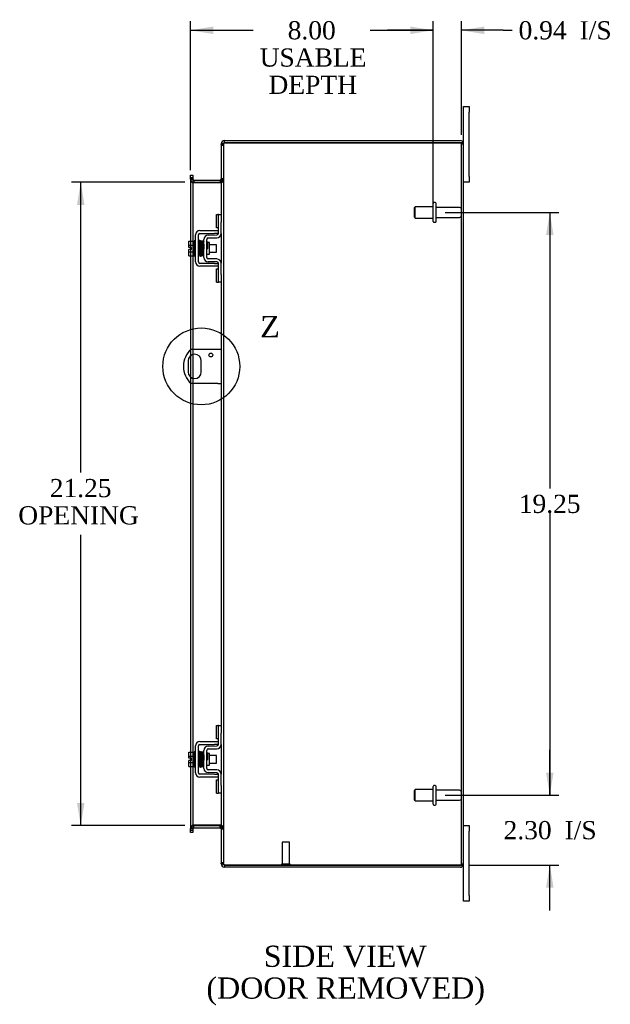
# Model space of a CAD drawing. Header units: inches. Extents: x 6 to 148, y 5 to 99.
# Tile 4 of 7: x 75 to 95, y 31 to 63. Entities that reach past the tile are written whole.
import ezdxf
from ezdxf.enums import TextEntityAlignment as Align
from ezdxf.lldxf.tags import DXFTag

# ---------------------------------------------------------------- set-up
doc = ezdxf.new("R2010")
doc.units = ezdxf.units.IN
doc.header["$MEASUREMENT"] = 0
doc.layers.get('0').update_dxf_attribs({"linetype": 'CONTINUOUS'})
for name, color, linetype in [('COM40153-1', 7, 'CONTINUOUS'), ('COM42667', 7, 'CONTINUOUS'), ('COM42780', 7, 'CONTINUOUS'), ('COM48438', 7, 'CONTINUOUS'), ('DEFAULT', 7, 'CONTINUOUS'), ('FET07710', 7, 'CONTINUOUS'), ('SCC19011', 7, 'CONTINUOUS'), ('SPR20265', 7, 'CONTINUOUS'), ('STD21878', 7, 'CONTINUOUS'), ('STD26094', 7, 'CONTINUOUS'), ('WAF25035', 7, 'CONTINUOUS')]:
    doc.layers.add(name, color=color, linetype=linetype)
doc.styles.add('SEACAD_TIMES_NEW_ROMAN', font='times.ttf')
tags = doc.linetypes.add('CENTER2', pattern=[1.125, 0.75, -0.125, 0.125, -0.125]).pattern_tags.tags
tags[10:11] = [DXFTag(74, 4), DXFTag(75, 0), DXFTag(340, '0'), DXFTag(46, 0.0), DXFTag(50, 0.0), DXFTag(44, 0.0), DXFTag(45, 0.0)]
tags[8:9] = [DXFTag(74, 4), DXFTag(75, 0), DXFTag(340, '0'), DXFTag(46, 0.0), DXFTag(50, 0.0), DXFTag(44, 0.0), DXFTag(45, 0.0)]
tags[6:7] = [DXFTag(74, 4), DXFTag(75, 0), DXFTag(340, '0'), DXFTag(46, 0.0), DXFTag(50, 0.0), DXFTag(44, 0.0), DXFTag(45, 0.0)]
tags[4:5] = [DXFTag(74, 4), DXFTag(75, 0), DXFTag(340, '0'), DXFTag(46, 0.0), DXFTag(50, 0.0), DXFTag(44, 0.0), DXFTag(45, 0.0)]

# ---------------------------------------------------------------- blocks, each defined once
blk = doc.blocks.new('GDIMGGROUP9')
at = {"layer": 'DEFAULT', "linetype": 'Continuous'}
for points in [[(92.783, 38.493), (92.533, 38.493), (92.658, 37.743)], [(92.783, 34.69), (92.658, 35.44), (92.533, 34.69)]]:
    blk.add_hatch(color=136, dxfattribs=at).paths.add_polyline_path(points)
at = {"layer": 'DEFAULT', "color": 136, "linetype": 'Continuous'}
for p, q in [((92.658, 37.743), (92.658, 39.243)), ((89.206, 37.743), (92.958, 37.743)), ((90.007, 35.44), (92.958, 35.44)), ((92.658, 33.94), (92.658, 35.44))]:
    blk.add_line(p, q, dxfattribs=at)
at = {"layer": 'DEFAULT', "color": 136, "linetype": 'Continuous', "style": 'SEACAD_TIMES_NEW_ROMAN'}
for s, p in [('2.30', (91.133, 36.891)), ('I/S', (93.145, 36.891))]:
    blk.add_text(s, height=0.6, dxfattribs=at).set_placement(p, align=Align.TOP_LEFT)
blk = doc.blocks.new('GDIMGGROUP10')
at = {"layer": 'DEFAULT', "linetype": 'Continuous'}
for points in [[(92.783, 56.243), (92.658, 56.993), (92.533, 56.243)], [(92.783, 38.493), (92.533, 38.493), (92.658, 37.743)]]:
    blk.add_hatch(color=136, dxfattribs=at).paths.add_polyline_path(points)
at = {"layer": 'DEFAULT', "color": 136, "linetype": 'Continuous'}
for p, q in [((89.206, 56.993), (92.958, 56.993)), ((92.658, 56.993), (92.658, 47.878)), ((92.658, 47.068), (92.658, 37.743)), ((89.206, 37.743), (92.958, 37.743))]:
    blk.add_line(p, q, dxfattribs=at)
at = {"layer": 'DEFAULT', "color": 136, "linetype": 'Continuous', "style": 'SEACAD_TIMES_NEW_ROMAN'}
blk.add_text('19.25', height=0.6, dxfattribs=at).set_placement((91.634, 47.668), align=Align.TOP_LEFT)
blk = doc.blocks.new('GDIMGGROUP19')
at = {"layer": 'DEFAULT', "linetype": 'Continuous'}
for points in [[(77.055, 57.243), (77.305, 57.243), (77.18, 57.993)], [(77.055, 37.493), (77.18, 36.743), (77.305, 37.493)]]:
    blk.add_hatch(color=136, dxfattribs=at).paths.add_polyline_path(points)
at = {"layer": 'DEFAULT', "color": 136, "linetype": 'Continuous'}
for p, q in [((80.61, 57.993), (76.88, 57.993)), ((77.18, 48.4), (77.18, 57.993)), ((77.18, 36.743), (77.18, 46.345)), ((80.61, 36.743), (76.88, 36.743))]:
    blk.add_line(p, q, dxfattribs=at)
at = {"layer": 'DEFAULT', "color": 136, "linetype": 'Continuous', "style": 'SEACAD_TIMES_NEW_ROMAN'}
for s, p in [('21.25', (76.156, 48.19)), ('OPENING ', (75.118, 47.29))]:
    blk.add_text(s, height=0.6, dxfattribs=at).set_placement(p, align=Align.TOP_LEFT)
blk = doc.blocks.new('GDIMGGROUP23')
at = {"layer": 'DEFAULT', "linetype": 'Continuous'}
for points in [[(81.552, 63.135), (80.802, 63.01), (81.552, 62.885)], [(88.056, 63.135), (88.056, 62.885), (88.806, 63.01)]]:
    blk.add_hatch(color=136, dxfattribs=at).paths.add_polyline_path(points)
at = {"layer": 'DEFAULT', "color": 136, "linetype": 'Continuous'}
for p, q in [((80.802, 58.394), (80.802, 63.31)), ((88.806, 57.293), (88.806, 63.31)), ((80.802, 63.01), (82.873, 63.01)), ((86.734, 63.01), (88.806, 63.01))]:
    blk.add_line(p, q, dxfattribs=at)
at = {"layer": 'DEFAULT', "color": 136, "linetype": 'Continuous', "style": 'SEACAD_TIMES_NEW_ROMAN'}
for s, p in [('8.00', (84.008, 63.31)), ('USABLE', (83.083, 62.41)), ('DEPTH', (83.375, 61.51))]:
    blk.add_text(s, height=0.6, dxfattribs=at).set_placement(p, align=Align.TOP_LEFT)
blk = doc.blocks.new('GDIMGGROUP26')
at = {"layer": 'DEFAULT', "linetype": 'Continuous'}
for points in [[(88.056, 63.135), (88.056, 62.885), (88.806, 63.01)], [(90.493, 63.135), (89.743, 63.01), (90.493, 62.885)]]:
    blk.add_hatch(color=136, dxfattribs=at).paths.add_polyline_path(points)
at = {"layer": 'DEFAULT', "color": 136, "linetype": 'Continuous'}
for p, q in [((88.806, 57.293), (88.806, 63.31)), ((89.743, 59.56), (89.743, 63.31)), ((88.806, 63.01), (87.306, 63.01)), ((91.118, 63.01), (89.743, 63.01)), ((91.118, 63.01), (91.418, 63.01))]:
    blk.add_line(p, q, dxfattribs=at)
at = {"layer": 'DEFAULT', "color": 136, "linetype": 'Continuous', "style": 'SEACAD_TIMES_NEW_ROMAN'}
for s, p in [('0.94', (91.628, 63.31)), ('I/S', (93.64, 63.31))]:
    blk.add_text(s, height=0.6, dxfattribs=at).set_placement(p, align=Align.TOP_LEFT)
blk = doc.blocks.new('SE1')
at = {"color": 136, "linetype": 'Continuous', "style": 'SEACAD_TIMES_NEW_ROMAN'}
blk.add_text('Z', height=0.7, dxfattribs=at).set_placement((83.104, 53.573), align=Align.TOP_LEFT)
blk = doc.blocks.new('SE')
at = {"layer": 'DEFAULT', "color": 7, "linetype": 'CENTER2'}
blk.add_circle((81.158, 51.908), 1.269, dxfattribs=at)
at = {"layer": 'DEFAULT'}
blk.add_blockref('SE1', (0, 0), dxfattribs=at)

msp = doc.modelspace()

# ---------------------------------------------------------------- linework, layer by layer
at = {"layer": 'COM40153-1', "color": 7}
for p, q in [((81.707, 52.47), (80.819, 52.47)), ((81.815, 52.47), (81.707, 52.47)), ((80.721, 52.089), (80.721, 51.726)), ((81.158, 51.726), (81.158, 52.089)), ((81.707, 51.345), (80.819, 51.345)), ((81.707, 51.345), (81.815, 51.345))]:
    msp.add_line(p, q, dxfattribs=at)
msp.add_circle((81.471, 52.283), 0.0625, dxfattribs=at)
for centre, radius, start, end in [((81.315, 51.908), 0.75, 131.4096, 228.5904), ((80.94, 52.089), 0.218, 0, 180), ((80.94, 51.726), 0.218, 180, 0)]:
    msp.add_arc(centre, radius, start, end, dxfattribs=at)
at = {"layer": 'COM42667', "color": 7}
for p, q in [((81.112, 56.394), (81.595, 56.394)), ((81.112, 56.299), (81.595, 56.299)), ((81.595, 56.394), (81.72, 56.394)), ((81.72, 56.299), (81.595, 56.299)), ((80.969, 55.36), (80.969, 56.251)), ((81.064, 55.36), (81.064, 56.251)), ((81.595, 55.312), (81.112, 55.312)), ((81.595, 55.312), (81.72, 55.312)), ((81.595, 55.217), (81.112, 55.217)), ((81.72, 55.217), (81.595, 55.217)), ((80.969, 38.484), (80.969, 39.375)), ((81.064, 38.484), (81.064, 39.375)), ((81.112, 39.518), (81.595, 39.518)), ((81.112, 39.423), (81.595, 39.423)), ((81.595, 39.518), (81.72, 39.518)), ((81.72, 39.423), (81.595, 39.423)), ((81.595, 38.436), (81.112, 38.436)), ((81.595, 38.436), (81.72, 38.436)), ((81.595, 38.341), (81.112, 38.341)), ((81.72, 38.341), (81.595, 38.341))]:
    msp.add_line(p, q, dxfattribs=at)
for centre, radius, start, end in [((81.112, 56.251), 0.143, 90, 180), ((81.112, 56.251), 0.048, 90, 180), ((81.112, 55.36), 0.143, 180, 270), ((81.112, 55.36), 0.048, 180, 270), ((81.112, 39.375), 0.143, 90, 180), ((81.112, 39.375), 0.048, 90, 180), ((81.112, 38.484), 0.143, 180, 270), ((81.112, 38.484), 0.048, 180, 270)]:
    msp.add_arc(centre, radius, start, end, dxfattribs=at)
at = {"layer": 'COM42780', "color": 7}
for p, q in [((81.655, 56.484), (81.655, 56.921)), ((81.655, 56.921), (81.706, 56.921)), ((81.72, 56.921), (81.706, 56.921)), ((81.72, 56.671), (81.72, 56.921)), ((81.72, 56.921), (81.815, 56.921)), ((81.72, 56.299), (81.72, 56.671)), ((81.815, 56.874), (81.815, 56.671)), ((81.815, 56.299), (81.815, 56.671)), ((81.706, 56.484), (81.655, 56.484)), ((81.706, 56.484), (81.72, 56.484)), ((81.243, 55.509), (81.243, 56.103)), ((81.338, 55.509), (81.338, 56.103)), ((81.433, 56.001), (81.366, 56.001)), ((81.383, 56.246), (81.673, 56.251)), ((81.385, 56.151), (81.674, 56.156)), ((81.433, 55.611), (81.433, 56.001)), ((81.338, 55.611), (81.433, 55.611)), ((81.673, 55.361), (81.383, 55.366)), ((81.674, 55.456), (81.385, 55.461)), ((81.72, 54.94), (81.72, 55.313)), ((81.815, 54.94), (81.815, 55.313)), ((81.655, 54.69), (81.655, 55.127)), ((81.655, 55.127), (81.706, 55.127)), ((81.72, 55.127), (81.706, 55.127)), ((81.655, 54.69), (81.706, 54.69)), ((81.706, 54.69), (81.72, 54.69)), ((81.72, 54.69), (81.72, 54.94)), ((81.815, 54.69), (81.72, 54.69)), ((81.815, 54.94), (81.815, 54.737)), ((81.655, 39.608), (81.655, 40.045)), ((81.655, 40.045), (81.706, 40.045)), ((81.72, 40.045), (81.706, 40.045)), ((81.72, 39.795), (81.72, 40.045)), ((81.72, 40.045), (81.815, 40.045)), ((81.72, 39.423), (81.72, 39.795)), ((81.815, 39.998), (81.815, 39.795)), ((81.815, 39.423), (81.815, 39.795)), ((81.383, 39.37), (81.673, 39.375)), ((81.706, 39.608), (81.655, 39.608)), ((81.706, 39.608), (81.72, 39.608)), ((81.243, 38.633), (81.243, 39.227)), ((81.338, 38.633), (81.338, 39.227)), ((81.433, 39.125), (81.366, 39.125)), ((81.385, 39.275), (81.674, 39.28)), ((81.433, 38.735), (81.433, 39.125)), ((81.338, 38.735), (81.433, 38.735)), ((81.673, 38.485), (81.383, 38.49)), ((81.674, 38.58), (81.385, 38.585)), ((81.72, 38.064), (81.72, 38.437)), ((81.815, 38.064), (81.815, 38.437)), ((81.655, 37.814), (81.655, 38.251)), ((81.655, 38.251), (81.706, 38.251)), ((81.72, 38.251), (81.706, 38.251)), ((81.72, 37.814), (81.72, 38.064)), ((81.815, 38.064), (81.815, 37.861)), ((81.655, 37.814), (81.706, 37.814)), ((81.706, 37.814), (81.72, 37.814)), ((81.815, 37.814), (81.72, 37.814))]:
    msp.add_line(p, q, dxfattribs=at)
for centre, radius, start, end in [((81.672, 56.299), 0.048, 271, 0), ((81.672, 56.299), 0.143, 271, 0), ((81.386, 56.103), 0.143, 91, 180), ((81.386, 56.103), 0.048, 91, 180), ((81.386, 55.509), 0.143, 180, 269), ((81.386, 55.509), 0.048, 180, 269), ((81.672, 55.313), 0.048, 0, 89), ((81.672, 55.313), 0.143, 0, 89), ((81.386, 39.227), 0.143, 91, 180), ((81.672, 39.423), 0.048, 271, 0), ((81.672, 39.423), 0.143, 271, 0), ((81.386, 39.227), 0.048, 91, 180), ((81.386, 38.633), 0.143, 180, 269), ((81.386, 38.633), 0.048, 180, 269), ((81.672, 38.437), 0.048, 0, 89), ((81.672, 38.437), 0.143, 0, 89)]:
    msp.add_arc(centre, radius, start, end, dxfattribs=at)
at = {"layer": 'COM48438', "color": 7}
for p, q in [((81.839, 59.26), (81.815, 59.26)), ((81.815, 59.235), (81.815, 59.26)), ((81.815, 59.235), (81.887, 59.235)), ((81.815, 59.234), (81.815, 59.235)), ((81.887, 59.234), (81.815, 59.234)), ((81.815, 59.234), (81.815, 56.874)), ((81.815, 59.217), (81.887, 59.217)), ((81.887, 59.26), (81.839, 59.26)), ((81.887, 59.235), (81.887, 59.26)), ((81.887, 59.234), (81.887, 59.235)), ((81.887, 59.234), (81.887, 35.501)), ((81.923, 59.296), (81.923, 59.368)), ((81.923, 59.368), (89.707, 59.368)), ((81.923, 59.296), (89.707, 59.296)), ((89.707, 59.296), (81.923, 59.296)), ((89.809, 59.296), (89.707, 59.296)), ((89.707, 59.296), (89.809, 59.296)), ((89.743, 35.476), (89.743, 59.26)), ((89.743, 59.26), (89.815, 59.26)), ((89.815, 35.476), (89.815, 59.26)), ((80.802, 58.223), (80.874, 58.223)), ((80.802, 58.147), (80.802, 58.223)), ((80.874, 58.223), (80.874, 58.147)), ((80.802, 58.147), (80.802, 58.139)), ((80.802, 58.094), (80.802, 58.139)), ((80.874, 58.139), (80.802, 58.139)), ((80.802, 58.101), (80.874, 58.101)), ((80.802, 58.094), (80.802, 56.047)), ((80.874, 58.083), (80.802, 58.083)), ((80.874, 58.147), (80.874, 58.139)), ((80.874, 58.139), (80.874, 58.094)), ((80.874, 58.094), (80.874, 56.047)), ((80.91, 58.065), (80.91, 57.993)), ((80.91, 58.065), (81.779, 58.065)), ((80.91, 57.993), (81.779, 57.993)), ((80.91, 57.979), (81.779, 57.979)), ((81.779, 58.065), (81.779, 57.993)), ((81.887, 58.101), (81.815, 58.101)), ((81.815, 58.083), (81.887, 58.083)), ((81.815, 56.299), (81.815, 55.313)), ((80.802, 56.047), (80.802, 55.84)), ((80.874, 56.047), (80.874, 55.565)), ((80.802, 55.84), (80.802, 55.772)), ((80.802, 55.772), (80.802, 55.565)), ((80.802, 55.565), (80.802, 52.455)), ((80.874, 55.565), (80.874, 52.47)), ((81.815, 54.737), (81.815, 39.998)), ((80.802, 52.455), (80.802, 52.259)), ((80.874, 52.47), (80.874, 52.297)), ((80.802, 52.259), (80.802, 51.557)), ((80.874, 52.297), (80.874, 51.518)), ((80.802, 51.557), (80.802, 51.361)), ((80.874, 51.518), (80.874, 51.345)), ((80.802, 51.361), (80.802, 39.171)), ((80.874, 51.345), (80.874, 39.171)), ((81.815, 39.423), (81.815, 38.437)), ((80.802, 39.171), (80.802, 38.964)), ((80.874, 39.171), (80.874, 38.689)), ((80.802, 38.964), (80.802, 38.896)), ((80.802, 38.896), (80.802, 38.689)), ((80.802, 38.689), (80.802, 36.641)), ((80.874, 38.689), (80.874, 36.641)), ((81.815, 37.861), (81.815, 35.501)), ((81.779, 36.756), (80.91, 36.756)), ((80.874, 36.653), (80.802, 36.653)), ((80.802, 36.596), (80.802, 36.641)), ((80.874, 36.635), (80.802, 36.635)), ((80.802, 36.589), (80.802, 36.596)), ((80.802, 36.596), (80.874, 36.596)), ((80.802, 36.513), (80.802, 36.589)), ((80.874, 36.513), (80.802, 36.513)), ((80.874, 36.641), (80.874, 36.596)), ((80.874, 36.589), (80.874, 36.596)), ((80.874, 36.589), (80.874, 36.513)), ((80.91, 36.671), (80.91, 36.743)), ((80.91, 36.743), (81.779, 36.743)), ((80.91, 36.671), (81.779, 36.671)), ((81.779, 36.671), (81.779, 36.743)), ((81.815, 36.653), (81.887, 36.653)), ((81.815, 36.635), (81.887, 36.635)), ((81.815, 35.518), (81.887, 35.518)), ((81.887, 35.501), (81.815, 35.501)), ((81.815, 35.5), (81.815, 35.501)), ((81.815, 35.5), (81.887, 35.5)), ((81.815, 35.476), (81.815, 35.5)), ((81.839, 35.476), (81.815, 35.476)), ((81.887, 35.476), (81.839, 35.476)), ((81.887, 35.5), (81.887, 35.501)), ((81.887, 35.476), (81.887, 35.5)), ((89.743, 35.476), (89.815, 35.476)), ((89.707, 35.44), (81.923, 35.44)), ((81.923, 35.44), (81.923, 35.368)), ((81.923, 35.44), (89.707, 35.44)), ((89.707, 35.368), (81.923, 35.368)), ((89.809, 35.44), (89.707, 35.44)), ((89.707, 35.44), (89.809, 35.44))]:
    msp.add_line(p, q, dxfattribs=at)
for centre, radius, start, end in [((81.923, 59.26), 0.108, 90, 180), ((81.923, 59.26), 0.036, 128.7233, 180), ((81.923, 59.26), 0.036, 90, 128.7233), ((89.707, 59.26), 0.108, 19.4712, 90), ((89.707, 59.26), 0.036, 0, 90), ((89.707, 59.26), 0.108, 0, 19.4712), ((80.91, 58.101), 0.108, 180, 259.6032), ((80.908, 58.085), 0.106, 181.3077, 271.1923), ((80.91, 58.101), 0.036, 180, 270), ((80.91, 58.101), 0.108, 259.6032, 270), ((81.779, 58.101), 0.036, 270, 0), ((81.781, 58.085), 0.106, 268.8074, 358.6926), ((81.779, 58.101), 0.108, 270, 280.3994), ((81.779, 58.101), 0.108, 280.3994, 0), ((80.908, 36.65), 0.106, 88.8074, 178.6926), ((81.781, 36.65), 0.106, 1.3077, 91.1923), ((80.91, 36.635), 0.108, 100.3965, 180), ((80.91, 36.635), 0.036, 90, 180), ((80.91, 36.635), 0.108, 90, 100.3965), ((81.779, 36.635), 0.108, 79.6016, 90), ((81.779, 36.635), 0.036, 0, 90), ((81.779, 36.635), 0.108, 0, 79.6016), ((81.923, 35.476), 0.108, 180, 270), ((81.923, 35.476), 0.036, 180, 231.2767), ((81.923, 35.476), 0.036, 231.2767, 270), ((89.707, 35.476), 0.036, 270, 0), ((89.707, 35.476), 0.108, 340.5288, 0), ((89.707, 35.476), 0.108, 270, 340.5288)]:
    msp.add_arc(centre, radius, start, end, dxfattribs=at)
for centre, major_axis, start_param, end_param in [((89.707, 59.26), (-0.036, 0), 3.141593, 4.712389), ((89.707, 59.26), (-0.108, 0), 3.141593, 3.48143), ((89.707, 35.476), (-0.036, 0), 1.570796, 3.141593), ((89.707, 35.476), (-0.108, 0), 2.801756, 3.141593)]:
    msp.add_ellipse(centre, major_axis=major_axis, ratio=0.997813, start_param=start_param, end_param=end_param, dxfattribs=at)
for points, knots in [([(81.815, 59.234), (81.815, 59.239), (81.818, 59.244), (81.828, 59.254), (81.836, 59.26), (81.856, 59.27), (81.868, 59.275), (81.894, 59.285), (81.909, 59.29), (81.923, 59.296)], [0, 0, 0, 0, 0.25, 0.25, 0.5, 0.5, 0.75, 0.75, 1, 1, 1, 1]), ([(81.887, 59.234), (81.887, 59.244), (81.891, 59.254), (81.904, 59.275), (81.913, 59.285), (81.923, 59.296)], [0, 0, 0, 0, 0.5, 0.5, 1, 1, 1, 1]), ([(80.874, 58.083), (80.874, 58.072), (80.874, 58.062), (80.876, 58.041), (80.878, 58.031), (80.882, 58.017), (80.883, 58.012), (80.887, 58.003), (80.889, 57.998), (80.893, 57.99), (80.896, 57.987), (80.901, 57.982), (80.902, 57.981), (80.906, 57.98), (80.908, 57.979), (80.91, 57.979)], [0, 0, 0, 0, 0.25, 0.25, 0.5, 0.5, 0.625, 0.625, 0.75, 0.75, 0.875, 0.875, 0.9375, 0.9375, 1, 1, 1, 1]), ([(81.779, 57.979), (81.781, 57.979), (81.782, 57.98), (81.786, 57.981), (81.788, 57.982), (81.792, 57.987), (81.795, 57.99), (81.8, 57.998), (81.802, 58.003), (81.805, 58.012), (81.806, 58.017), (81.81, 58.031), (81.812, 58.041), (81.814, 58.062), (81.815, 58.072), (81.815, 58.083)], [0, 0, 0, 0, 0.0625, 0.0625, 0.125, 0.125, 0.25, 0.25, 0.375, 0.375, 0.5, 0.5, 0.75, 0.75, 1, 1, 1, 1]), ([(80.91, 36.756), (80.908, 36.756), (80.906, 36.756), (80.902, 36.754), (80.901, 36.753), (80.896, 36.749), (80.893, 36.745), (80.889, 36.737), (80.887, 36.733), (80.883, 36.723), (80.882, 36.719), (80.878, 36.704), (80.876, 36.694), (80.874, 36.673), (80.874, 36.663), (80.874, 36.653)], [0, 0, 0, 0, 0.0625, 0.0625, 0.125, 0.125, 0.25, 0.25, 0.375, 0.375, 0.5, 0.5, 0.75, 0.75, 1, 1, 1, 1]), ([(81.815, 36.653), (81.815, 36.663), (81.814, 36.673), (81.812, 36.694), (81.81, 36.704), (81.806, 36.719), (81.805, 36.723), (81.802, 36.733), (81.8, 36.737), (81.795, 36.745), (81.792, 36.749), (81.788, 36.753), (81.786, 36.754), (81.782, 36.756), (81.781, 36.756), (81.779, 36.756)], [0, 0, 0, 0, 0.25, 0.25, 0.5, 0.5, 0.625, 0.625, 0.75, 0.75, 0.875, 0.875, 0.9375, 0.9375, 1, 1, 1, 1]), ([(81.923, 35.44), (81.909, 35.445), (81.894, 35.45), (81.868, 35.46), (81.856, 35.465), (81.836, 35.476), (81.828, 35.481), (81.818, 35.491), (81.815, 35.496), (81.815, 35.501)], [0, 0, 0, 0, 0.25, 0.25, 0.5, 0.5, 0.75, 0.75, 1, 1, 1, 1]), ([(81.923, 35.44), (81.913, 35.45), (81.904, 35.46), (81.891, 35.481), (81.887, 35.491), (81.887, 35.501)], [0, 0, 0, 0, 0.5, 0.5, 1, 1, 1, 1])]:
    msp.add_open_spline(points, degree=3, knots=knots, dxfattribs=at)
at = {"layer": 'FET07710', "color": 7}
for p, q in [((89.815, 60.305), (89.815, 60.493)), ((89.815, 60.493), (90.002, 60.493)), ((90.002, 60.493), (90.002, 60.305)), ((89.815, 59.26), (89.815, 60.305)), ((90.002, 58.18), (90.002, 60.305)), ((90.002, 57.993), (89.815, 57.993)), ((90.002, 58.18), (90.002, 57.993)), ((89.815, 36.743), (90.002, 36.743)), ((90.002, 36.743), (90.002, 36.555)), ((90.002, 34.43), (90.002, 36.555)), ((89.815, 34.43), (89.815, 35.476)), ((89.815, 34.243), (89.815, 34.43)), ((90.002, 34.243), (89.815, 34.243)), ((90.002, 34.43), (90.002, 34.243))]:
    msp.add_line(p, q, dxfattribs=at)
at = {"layer": 'SCC19011', "color": 7}
for p, q in [((80.743, 56.047), (80.924, 56.047)), ((80.743, 55.915), (80.743, 56.047)), ((80.743, 55.915), (80.924, 55.915)), ((80.743, 55.84), (80.743, 55.915)), ((80.838, 55.84), (80.743, 55.84)), ((80.743, 55.697), (80.743, 55.772)), ((80.838, 55.772), (80.743, 55.772)), ((80.743, 55.697), (80.924, 55.697)), ((80.743, 55.565), (80.743, 55.697)), ((80.838, 55.772), (80.838, 55.84)), ((81.087, 55.928), (81.064, 55.928)), ((81.064, 55.684), (81.096, 55.684)), ((81.137, 55.928), (81.122, 55.928)), ((81.131, 55.684), (81.146, 55.684)), ((81.187, 55.928), (81.172, 55.928)), ((81.181, 55.684), (81.196, 55.684)), ((81.237, 55.928), (81.222, 55.928)), ((81.231, 55.684), (81.243, 55.684)), ((81.656, 55.928), (81.433, 55.928)), ((81.433, 55.684), (81.656, 55.684)), ((81.656, 55.684), (81.656, 55.928)), ((80.743, 55.565), (80.924, 55.565)), ((80.743, 39.171), (80.924, 39.171)), ((80.743, 39.039), (80.743, 39.171)), ((80.743, 39.039), (80.924, 39.039)), ((80.743, 38.964), (80.743, 39.039)), ((81.087, 39.052), (81.064, 39.052)), ((81.137, 39.052), (81.122, 39.052)), ((81.187, 39.052), (81.172, 39.052)), ((81.237, 39.052), (81.222, 39.052)), ((81.656, 39.052), (81.433, 39.052)), ((81.656, 38.808), (81.656, 39.052)), ((80.838, 38.964), (80.743, 38.964)), ((80.743, 38.821), (80.743, 38.896)), ((80.838, 38.896), (80.743, 38.896)), ((80.743, 38.821), (80.924, 38.821)), ((80.743, 38.689), (80.743, 38.821)), ((80.838, 38.896), (80.838, 38.964)), ((81.064, 38.808), (81.096, 38.808)), ((81.131, 38.808), (81.146, 38.808)), ((81.181, 38.808), (81.196, 38.808)), ((81.231, 38.808), (81.243, 38.808)), ((81.433, 38.808), (81.656, 38.808)), ((80.743, 38.689), (80.924, 38.689))]:
    msp.add_line(p, q, dxfattribs=at)
at = {"layer": 'SPR20265', "color": 7}
for p, q in [((81.342, 55.806), (81.377, 55.806)), ((81.342, 38.93), (81.377, 38.93))]:
    msp.add_line(p, q, dxfattribs=at)
for centre, radius, start, end in [((86.045, 55.627), 4.985, 175.1825, 176.5376), ((81.197, 56.03), 0.0181, 0.2962, 180.6354), ((86.015, 55.628), 4.919, 179.5796, 179.9446), ((86.045, 38.751), 4.985, 175.1825, 176.5376), ((81.197, 39.154), 0.0181, 0.2962, 180.6354), ((86.015, 38.752), 4.919, 179.5796, 179.9446)]:
    msp.add_arc(centre, radius, start, end, dxfattribs=at)
for centre in [(81.078, 55.633), (81.078, 38.757)]:
    msp.add_ellipse(centre, major_axis=(-0.0175, 0), ratio=0.707107, start_param=0.666946, end_param=5.616239, dxfattribs=at)
for points, knots in [([(81.114, 56.046), (81.114, 56.047), (81.114, 56.049), (81.113, 56.051), (81.112, 56.054), (81.111, 56.057), (81.108, 56.059), (81.106, 56.061), (81.103, 56.063), (81.098, 56.064), (81.092, 56.063), (81.085, 56.059), (81.079, 56.051), (81.078, 56.045), (81.078, 56.042)], [0, 0, 0, 0, 0.03948, 0.078027, 0.11705, 0.157795, 0.20119, 0.247813, 0.297965, 0.351797, 0.472995, 0.624898, 0.803476, 1, 1, 1, 1]), ([(81.079, 56.043), (81.08, 56.043), (81.081, 56.041), (81.083, 56.023), (81.085, 55.988), (81.087, 55.947), (81.088, 55.906), (81.09, 55.867), (81.091, 55.835), (81.092, 55.807), (81.093, 55.781), (81.094, 55.751), (81.095, 55.716), (81.096, 55.676), (81.098, 55.636), (81.1, 55.599), (81.102, 55.572), (81.104, 55.568), (81.104, 55.567)], [0.0402294, 0.0402294, 0.0402294, 0.0402294, 0.0962651, 0.1836152, 0.2619538, 0.3312786, 0.3915016, 0.442594, 0.4845239, 0.5172899, 0.5463931, 0.5841023, 0.6308517, 0.6866387, 0.7514677, 0.8253147, 0.9081399, 0.9951321, 0.9951321, 0.9951321, 0.9951321]), ([(81.139, 55.571), (81.138, 55.572), (81.137, 55.575), (81.135, 55.601), (81.133, 55.637), (81.131, 55.677), (81.13, 55.716), (81.129, 55.752), (81.128, 55.781), (81.127, 55.807), (81.126, 55.835), (81.125, 55.867), (81.123, 55.906), (81.122, 55.948), (81.12, 55.99), (81.118, 56.026), (81.116, 56.047), (81.114, 56.049), (81.114, 56.049)], [0.007956, 0.007956, 0.007956, 0.007956, 0.0902869, 0.171964, 0.2449933, 0.3092617, 0.364675, 0.4111808, 0.4487353, 0.4777397, 0.5104186, 0.5522907, 0.6034131, 0.6638342, 0.7336337, 0.8128446, 0.9016052, 0.9648764, 0.9648764, 0.9648764, 0.9648764]), ([(81.129, 56.042), (81.128, 56.039), (81.126, 56.026), (81.124, 55.993), (81.123, 55.963), (81.122, 55.947), (81.122, 55.945)], [0.0980811, 0.0980811, 0.0980811, 0.0980811, 0.1865995, 0.265558, 0.3350739, 0.3442741, 0.3442741, 0.3442741, 0.3442741]), ([(81.166, 56.031), (81.166, 56.036), (81.165, 56.043), (81.158, 56.052), (81.152, 56.055), (81.147, 56.056), (81.144, 56.055), (81.14, 56.054), (81.137, 56.052), (81.134, 56.05), (81.131, 56.046), (81.13, 56.042), (81.13, 56.039), (81.13, 56.038)], [0, 0, 0, 0, 0.337377, 0.476585, 0.593946, 0.643993, 0.690857, 0.738213, 0.787078, 0.837877, 0.890521, 0.944659, 1, 1, 1, 1]), ([(81.131, 56.033), (81.132, 56.026), (81.133, 56.012), (81.136, 55.963), (81.139, 55.898), (81.141, 55.82), (81.144, 55.752), (81.145, 55.701), (81.147, 55.666), (81.148, 55.635), (81.15, 55.609), (81.151, 55.589), (81.152, 55.583), (81.153, 55.579)], [0, 0, 0, 0, 0.114294, 0.231558, 0.351881, 0.475184, 0.601502, 0.666038, 0.73132, 0.797347, 0.864154, 0.931706, 1, 1, 1, 1]), ([(81.188, 55.581), (81.187, 55.588), (81.185, 55.6), (81.183, 55.647), (81.18, 55.711), (81.177, 55.789), (81.175, 55.856), (81.173, 55.908), (81.172, 55.944), (81.17, 55.976), (81.169, 56.003), (81.167, 56.024), (81.166, 56.031), (81.166, 56.035)], [0, 0, 0, 0, 0.112746, 0.228925, 0.348457, 0.471495, 0.597916, 0.662714, 0.728399, 0.794948, 0.862394, 0.930748, 1, 1, 1, 1]), ([(81.179, 56.033), (81.178, 56.03), (81.177, 56.026), (81.175, 55.997), (81.173, 55.967), (81.172, 55.947), (81.172, 55.941)], [0, 0, 0, 0, 0.0919668, 0.1748964, 0.2488402, 0.2783531, 0.2783531, 0.2783531, 0.2783531]), ([(81.179, 56.029), (81.18, 56.027), (81.182, 56.024), (81.184, 55.998), (81.186, 55.963), (81.187, 55.925), (81.189, 55.888), (81.19, 55.855), (81.191, 55.827), (81.192, 55.802), (81.193, 55.777), (81.194, 55.746), (81.195, 55.711), (81.197, 55.672), (81.199, 55.633), (81.201, 55.601), (81.203, 55.582), (81.204, 55.581), (81.205, 55.581)], [0.0030122, 0.0030122, 0.0030122, 0.0030122, 0.091022, 0.173244, 0.246649, 0.3111806, 0.366841, 0.4136386, 0.4515377, 0.480786, 0.5130298, 0.5545547, 0.6053918, 0.6655607, 0.7350558, 0.813926, 0.9022499, 0.9590084, 0.9590084, 0.9590084, 0.9590084]), ([(81.239, 55.589), (81.238, 55.589), (81.237, 55.589), (81.235, 55.605), (81.234, 55.636), (81.232, 55.673), (81.23, 55.711), (81.229, 55.747), (81.228, 55.777), (81.227, 55.802), (81.226, 55.827), (81.225, 55.855), (81.224, 55.888), (81.222, 55.926), (81.221, 55.964), (81.219, 56), (81.216, 56.027), (81.215, 56.031), (81.214, 56.033)], [0.0480093, 0.0480093, 0.0480093, 0.0480093, 0.0949166, 0.1813907, 0.2591689, 0.3281055, 0.3880809, 0.4389475, 0.4806068, 0.513005, 0.5424172, 0.5805587, 0.6277127, 0.6838883, 0.749147, 0.8235602, 0.9071555, 1, 1, 1, 1]), ([(81.243, 56.04), (81.241, 56.04), (81.237, 56.038), (81.232, 56.033), (81.229, 56.026), (81.227, 56.015), (81.224, 55.99), (81.223, 55.96), (81.222, 55.939), (81.222, 55.936)], [0.5124949, 0.5124949, 0.5124949, 0.5124949, 0.5179414, 0.5252825, 0.5427797, 0.5635197, 0.6073984, 0.6548465, 0.6651182, 0.6651182, 0.6651182, 0.6651182]), ([(81.233, 56.009), (81.232, 56.009), (81.232, 56.008), (81.233, 55.998), (81.235, 55.973), (81.237, 55.934), (81.238, 55.892), (81.24, 55.852), (81.241, 55.813), (81.242, 55.788), (81.243, 55.779)], [0.5353084, 0.5353084, 0.5353084, 0.5353084, 0.5442341, 0.5647196, 0.6085363, 0.6562102, 0.6837797, 0.7157656, 0.752175, 0.7726485, 0.7726485, 0.7726485, 0.7726485]), ([(81.364, 56.008), (81.364, 56.009), (81.364, 56.012), (81.362, 56.016), (81.36, 56.019), (81.357, 56.022), (81.354, 56.024), (81.349, 56.025), (81.343, 56.025), (81.339, 56.023), (81.338, 56.022)], [0, 0, 0, 0, 0.0589773, 0.1211115, 0.1849679, 0.2490189, 0.31194, 0.3728411, 0.4898099, 0.5959107, 0.5959107, 0.5959107, 0.5959107]), ([(81.377, 55.806), (81.376, 55.821), (81.375, 55.847), (81.373, 55.887), (81.372, 55.924), (81.37, 55.956), (81.368, 55.981), (81.367, 56), (81.365, 56.009), (81.364, 56.01), (81.364, 56.01)], [0, 0, 0, 0, 0.1236932, 0.2477957, 0.3722334, 0.4970307, 0.6222178, 0.7477992, 0.8737106, 0.9604174, 0.9604174, 0.9604174, 0.9604174]), ([(81.139, 55.567), (81.14, 55.57), (81.142, 55.575), (81.144, 55.607), (81.146, 55.64), (81.146, 55.661), (81.147, 55.668)], [0, 0, 0, 0, 0.0928449, 0.1764674, 0.250932, 0.2834425, 0.2834425, 0.2834425, 0.2834425]), ([(81.19, 55.575), (81.191, 55.578), (81.192, 55.591), (81.194, 55.624), (81.196, 55.654), (81.197, 55.671), (81.197, 55.673)], [0.09883, 0.09883, 0.09883, 0.09883, 0.1878535, 0.2672072, 0.3370622, 0.3488919, 0.3488919, 0.3488919, 0.3488919]), ([(81.338, 55.902), (81.338, 55.897), (81.339, 55.879), (81.34, 55.846), (81.341, 55.821), (81.342, 55.806)], [0.6947964, 0.6947964, 0.6947964, 0.6947964, 0.7496304, 0.874808, 1, 1, 1, 1]), ([(81.104, 55.569), (81.104, 55.567), (81.104, 55.565), (81.106, 55.561), (81.108, 55.557), (81.112, 55.554), (81.118, 55.551), (81.125, 55.551), (81.132, 55.554), (81.137, 55.558), (81.139, 55.564), (81.14, 55.568), (81.14, 55.57)], [0, 0, 0, 0, 0.065589, 0.134096, 0.204, 0.273642, 0.405923, 0.527776, 0.652215, 0.775569, 0.89228, 1, 1, 1, 1]), ([(81.152, 55.583), (81.153, 55.578), (81.154, 55.571), (81.161, 55.563), (81.166, 55.56), (81.171, 55.56), (81.174, 55.56), (81.178, 55.561), (81.182, 55.563), (81.185, 55.565), (81.187, 55.569), (81.188, 55.573), (81.189, 55.576), (81.189, 55.577)], [0, 0, 0, 0, 0.324319, 0.462115, 0.581304, 0.633213, 0.682431, 0.732423, 0.783847, 0.836789, 0.89085, 0.94542, 1, 1, 1, 1]), ([(81.205, 55.585), (81.205, 55.584), (81.205, 55.582), (81.205, 55.579), (81.206, 55.577), (81.208, 55.574), (81.21, 55.572), (81.213, 55.57), (81.216, 55.568), (81.22, 55.567), (81.227, 55.568), (81.234, 55.572), (81.24, 55.58), (81.241, 55.586), (81.241, 55.59)], [0, 0, 0, 0, 0.039675, 0.078069, 0.116606, 0.156607, 0.199119, 0.244855, 0.294249, 0.347558, 0.468612, 0.621309, 0.801496, 1, 1, 1, 1]), ([(81.24, 55.586), (81.241, 55.589), (81.242, 55.594), (81.242, 55.602), (81.243, 55.605)], [0, 0, 0, 0, 0.03059774, 0.0478168, 0.0478168, 0.0478168, 0.0478168]), ([(81.338, 55.595), (81.339, 55.597), (81.341, 55.602), (81.341, 55.606), (81.342, 55.609)], [0.53898294, 0.53898294, 0.53898294, 0.53898294, 0.54759814, 0.56763313, 0.56763313, 0.56763313, 0.56763313]), ([(81.114, 39.17), (81.114, 39.171), (81.114, 39.173), (81.113, 39.175), (81.112, 39.178), (81.111, 39.181), (81.108, 39.183), (81.106, 39.185), (81.103, 39.187), (81.098, 39.188), (81.092, 39.187), (81.085, 39.183), (81.079, 39.175), (81.078, 39.169), (81.078, 39.166)], [0, 0, 0, 0, 0.03948, 0.078027, 0.11705, 0.157795, 0.20119, 0.247813, 0.297965, 0.351797, 0.472995, 0.624898, 0.803476, 1, 1, 1, 1]), ([(81.079, 39.167), (81.08, 39.167), (81.081, 39.165), (81.083, 39.147), (81.085, 39.112), (81.087, 39.071), (81.088, 39.03), (81.09, 38.991), (81.091, 38.959), (81.092, 38.931), (81.093, 38.905), (81.094, 38.875), (81.095, 38.84), (81.096, 38.8), (81.098, 38.76), (81.1, 38.723), (81.102, 38.696), (81.104, 38.692), (81.104, 38.691)], [0.0402294, 0.0402294, 0.0402294, 0.0402294, 0.0962651, 0.1836152, 0.2619538, 0.3312786, 0.3915016, 0.442594, 0.4845239, 0.5172899, 0.5463931, 0.5841023, 0.6308517, 0.6866387, 0.7514677, 0.8253147, 0.9081399, 0.9951321, 0.9951321, 0.9951321, 0.9951321]), ([(81.139, 38.695), (81.138, 38.696), (81.137, 38.699), (81.135, 38.725), (81.133, 38.761), (81.131, 38.801), (81.13, 38.84), (81.129, 38.876), (81.128, 38.905), (81.127, 38.931), (81.126, 38.959), (81.125, 38.991), (81.123, 39.03), (81.122, 39.072), (81.12, 39.114), (81.118, 39.15), (81.116, 39.171), (81.114, 39.173), (81.114, 39.173)], [0.007956, 0.007956, 0.007956, 0.007956, 0.0902869, 0.171964, 0.2449933, 0.3092617, 0.364675, 0.4111808, 0.4487353, 0.4777397, 0.5104186, 0.5522907, 0.6034131, 0.6638342, 0.7336337, 0.8128446, 0.9016052, 0.9648764, 0.9648764, 0.9648764, 0.9648764]), ([(81.129, 39.166), (81.128, 39.163), (81.126, 39.15), (81.124, 39.117), (81.123, 39.087), (81.122, 39.071), (81.122, 39.069)], [0.0980811, 0.0980811, 0.0980811, 0.0980811, 0.1865995, 0.265558, 0.3350739, 0.3442741, 0.3442741, 0.3442741, 0.3442741]), ([(81.166, 39.155), (81.166, 39.16), (81.165, 39.167), (81.158, 39.176), (81.152, 39.179), (81.147, 39.18), (81.144, 39.179), (81.14, 39.178), (81.137, 39.176), (81.134, 39.174), (81.131, 39.17), (81.13, 39.166), (81.13, 39.163), (81.13, 39.162)], [0, 0, 0, 0, 0.337377, 0.476585, 0.593946, 0.643993, 0.690857, 0.738213, 0.787078, 0.837877, 0.890521, 0.944659, 1, 1, 1, 1]), ([(81.131, 39.157), (81.132, 39.15), (81.133, 39.136), (81.136, 39.087), (81.139, 39.022), (81.141, 38.944), (81.144, 38.876), (81.145, 38.825), (81.147, 38.79), (81.148, 38.759), (81.15, 38.733), (81.151, 38.713), (81.152, 38.707), (81.153, 38.703)], [0, 0, 0, 0, 0.114294, 0.231558, 0.351881, 0.475184, 0.601502, 0.666038, 0.73132, 0.797347, 0.864154, 0.931706, 1, 1, 1, 1]), ([(81.188, 38.705), (81.187, 38.712), (81.185, 38.724), (81.183, 38.771), (81.18, 38.835), (81.177, 38.913), (81.175, 38.98), (81.173, 39.032), (81.172, 39.068), (81.17, 39.1), (81.169, 39.127), (81.167, 39.148), (81.166, 39.155), (81.166, 39.159)], [0, 0, 0, 0, 0.112746, 0.228925, 0.348457, 0.471495, 0.597916, 0.662714, 0.728399, 0.794948, 0.862394, 0.930748, 1, 1, 1, 1]), ([(81.179, 39.157), (81.178, 39.154), (81.177, 39.15), (81.175, 39.121), (81.173, 39.091), (81.172, 39.071), (81.172, 39.065)], [0, 0, 0, 0, 0.0919668, 0.1748964, 0.2488402, 0.2783531, 0.2783531, 0.2783531, 0.2783531]), ([(81.179, 39.153), (81.18, 39.151), (81.182, 39.148), (81.184, 39.122), (81.186, 39.087), (81.187, 39.049), (81.189, 39.012), (81.19, 38.979), (81.191, 38.951), (81.192, 38.926), (81.193, 38.901), (81.194, 38.87), (81.195, 38.835), (81.197, 38.796), (81.199, 38.757), (81.201, 38.725), (81.203, 38.706), (81.204, 38.705), (81.205, 38.705)], [0.0030122, 0.0030122, 0.0030122, 0.0030122, 0.091022, 0.173244, 0.246649, 0.3111806, 0.366841, 0.4136386, 0.4515377, 0.480786, 0.5130298, 0.5545547, 0.6053918, 0.6655607, 0.7350558, 0.813926, 0.9022499, 0.9590084, 0.9590084, 0.9590084, 0.9590084]), ([(81.239, 38.713), (81.238, 38.713), (81.237, 38.713), (81.235, 38.729), (81.234, 38.76), (81.232, 38.797), (81.23, 38.835), (81.229, 38.871), (81.228, 38.901), (81.227, 38.926), (81.226, 38.951), (81.225, 38.979), (81.224, 39.012), (81.222, 39.05), (81.221, 39.088), (81.219, 39.124), (81.216, 39.151), (81.215, 39.155), (81.214, 39.157)], [0.0480093, 0.0480093, 0.0480093, 0.0480093, 0.0949166, 0.1813907, 0.2591689, 0.3281055, 0.3880809, 0.4389475, 0.4806068, 0.513005, 0.5424172, 0.5805587, 0.6277127, 0.6838883, 0.749147, 0.8235602, 0.9071555, 1, 1, 1, 1]), ([(81.243, 39.164), (81.241, 39.164), (81.237, 39.162), (81.232, 39.157), (81.229, 39.15), (81.227, 39.139), (81.224, 39.114), (81.223, 39.084), (81.222, 39.063), (81.222, 39.06)], [0.5124949, 0.5124949, 0.5124949, 0.5124949, 0.5179414, 0.5252825, 0.5427797, 0.5635197, 0.6073984, 0.6548465, 0.6651182, 0.6651182, 0.6651182, 0.6651182]), ([(81.233, 39.133), (81.232, 39.133), (81.232, 39.132), (81.233, 39.122), (81.235, 39.097), (81.237, 39.058), (81.238, 39.016), (81.24, 38.976), (81.241, 38.937), (81.242, 38.912), (81.243, 38.903)], [0.5353084, 0.5353084, 0.5353084, 0.5353084, 0.5442341, 0.5647196, 0.6085363, 0.6562102, 0.6837797, 0.7157656, 0.752175, 0.7726485, 0.7726485, 0.7726485, 0.7726485]), ([(81.364, 39.132), (81.364, 39.133), (81.364, 39.136), (81.362, 39.14), (81.36, 39.143), (81.357, 39.146), (81.354, 39.148), (81.349, 39.149), (81.343, 39.149), (81.339, 39.147), (81.338, 39.146)], [0, 0, 0, 0, 0.0589773, 0.1211115, 0.1849679, 0.2490189, 0.31194, 0.3728411, 0.4898099, 0.5959107, 0.5959107, 0.5959107, 0.5959107]), ([(81.338, 39.026), (81.338, 39.021), (81.339, 39.003), (81.34, 38.97), (81.341, 38.945), (81.342, 38.93)], [0.6947964, 0.6947964, 0.6947964, 0.6947964, 0.7496304, 0.874808, 1, 1, 1, 1]), ([(81.377, 38.93), (81.376, 38.945), (81.375, 38.971), (81.373, 39.011), (81.372, 39.048), (81.37, 39.08), (81.368, 39.105), (81.367, 39.124), (81.365, 39.133), (81.364, 39.134), (81.364, 39.134)], [0, 0, 0, 0, 0.1236932, 0.2477957, 0.3722334, 0.4970307, 0.6222178, 0.7477992, 0.8737106, 0.9604174, 0.9604174, 0.9604174, 0.9604174]), ([(81.139, 38.691), (81.14, 38.694), (81.142, 38.699), (81.144, 38.731), (81.146, 38.764), (81.146, 38.785), (81.147, 38.792)], [0, 0, 0, 0, 0.0928449, 0.1764674, 0.250932, 0.2834425, 0.2834425, 0.2834425, 0.2834425]), ([(81.152, 38.707), (81.153, 38.702), (81.154, 38.695), (81.161, 38.687), (81.166, 38.684), (81.171, 38.684), (81.174, 38.684), (81.178, 38.685), (81.182, 38.687), (81.185, 38.689), (81.187, 38.693), (81.188, 38.697), (81.189, 38.7), (81.189, 38.701)], [0, 0, 0, 0, 0.324319, 0.462115, 0.581304, 0.633213, 0.682431, 0.732423, 0.783847, 0.836789, 0.89085, 0.94542, 1, 1, 1, 1]), ([(81.19, 38.699), (81.191, 38.702), (81.192, 38.715), (81.194, 38.748), (81.196, 38.778), (81.197, 38.795), (81.197, 38.797)], [0.09883, 0.09883, 0.09883, 0.09883, 0.1878535, 0.2672072, 0.3370622, 0.3488919, 0.3488919, 0.3488919, 0.3488919]), ([(81.205, 38.709), (81.205, 38.708), (81.205, 38.706), (81.205, 38.703), (81.206, 38.701), (81.208, 38.698), (81.21, 38.696), (81.213, 38.694), (81.216, 38.692), (81.22, 38.691), (81.227, 38.692), (81.234, 38.696), (81.24, 38.704), (81.241, 38.71), (81.241, 38.714)], [0, 0, 0, 0, 0.039675, 0.078069, 0.116606, 0.156607, 0.199119, 0.244855, 0.294249, 0.347558, 0.468612, 0.621309, 0.801496, 1, 1, 1, 1]), ([(81.24, 38.71), (81.241, 38.713), (81.242, 38.718), (81.242, 38.726), (81.243, 38.729)], [0, 0, 0, 0, 0.03059774, 0.0478168, 0.0478168, 0.0478168, 0.0478168]), ([(81.338, 38.719), (81.339, 38.721), (81.341, 38.726), (81.341, 38.73), (81.342, 38.733)], [0.53898294, 0.53898294, 0.53898294, 0.53898294, 0.54759814, 0.56763313, 0.56763313, 0.56763313, 0.56763313]), ([(81.104, 38.693), (81.104, 38.691), (81.104, 38.689), (81.106, 38.685), (81.108, 38.681), (81.112, 38.678), (81.118, 38.675), (81.125, 38.675), (81.132, 38.678), (81.137, 38.682), (81.139, 38.688), (81.14, 38.692), (81.14, 38.694)], [0, 0, 0, 0, 0.065589, 0.134096, 0.204, 0.273642, 0.405923, 0.527776, 0.652215, 0.775569, 0.89228, 1, 1, 1, 1])]:
    msp.add_open_spline(points, degree=3, knots=knots, dxfattribs=at)
at = {"layer": 'STD21878', "color": 7}
for p, q in [((84.072, 36.19), (83.822, 36.19)), ((83.822, 36.19), (83.822, 35.471)), ((84.072, 35.471), (84.072, 36.19)), ((84.087, 35.471), (83.806, 35.471)), ((83.806, 35.471), (83.806, 35.44)), ((84.087, 35.44), (84.087, 35.471)), ((83.806, 35.44), (83.806, 35.44)), ((84.087, 35.44), (84.087, 35.44))]:
    msp.add_line(p, q, dxfattribs=at)
at = {"layer": 'STD26094', "color": 7}
for p, q in [((88.806, 56.698), (88.806, 57.288)), ((88.876, 57.318), (88.836, 57.318)), ((88.906, 56.698), (88.906, 57.288)), ((88.218, 57.18), (88.181, 57.143)), ((88.181, 57.143), (88.181, 56.843)), ((88.218, 56.805), (88.218, 57.18)), ((88.806, 57.18), (88.218, 57.18)), ((89.683, 57.158), (88.906, 57.158)), ((88.181, 56.843), (88.218, 56.805)), ((88.218, 56.805), (88.806, 56.805)), ((88.836, 56.668), (88.876, 56.668)), ((88.906, 56.828), (89.683, 56.828)), ((88.876, 38.068), (88.836, 38.068)), ((88.218, 37.93), (88.181, 37.893)), ((88.181, 37.893), (88.181, 37.593)), ((88.218, 37.555), (88.218, 37.93)), ((88.806, 37.93), (88.218, 37.93)), ((88.806, 37.448), (88.806, 38.038)), ((88.906, 37.448), (88.906, 38.038)), ((89.683, 37.908), (88.906, 37.908)), ((88.181, 37.593), (88.218, 37.555)), ((88.218, 37.555), (88.806, 37.555)), ((88.836, 37.418), (88.876, 37.418)), ((88.906, 37.578), (89.683, 37.578))]:
    msp.add_line(p, q, dxfattribs=at)
for centre, radius, start, end in [((88.836, 57.288), 0.03, 90, 180), ((88.876, 57.288), 0.03, 0, 90), ((89.683, 57.098), 0.06, 0, 90), ((88.836, 56.698), 0.03, 180, 270), ((88.876, 56.698), 0.03, 270, 0), ((89.683, 56.888), 0.06, 270, 0), ((88.836, 38.038), 0.03, 90, 180), ((88.876, 38.038), 0.03, 0, 90), ((89.683, 37.848), 0.06, 0, 90), ((88.836, 37.448), 0.03, 180, 270), ((88.876, 37.448), 0.03, 270, 0), ((89.683, 37.638), 0.06, 270, 0)]:
    msp.add_arc(centre, radius, start, end, dxfattribs=at)
at = {"layer": 'WAF25035', "color": 7}
for p, q in [((80.924, 56.056), (80.924, 55.556)), ((80.969, 56.056), (80.924, 56.056)), ((80.924, 55.556), (80.969, 55.556)), ((80.924, 39.18), (80.924, 38.68)), ((80.969, 39.18), (80.924, 39.18)), ((80.924, 38.68), (80.969, 38.68))]:
    msp.add_line(p, q, dxfattribs=at)

# ---------------------------------------------------------------- block references
at = {"layer": 'DEFAULT', "color": 7}
for name in ['GDIMGGROUP23', 'GDIMGGROUP26', 'GDIMGGROUP19', 'GDIMGGROUP10', 'SE', 'GDIMGGROUP9']:
    msp.add_blockref(name, (0, 0), dxfattribs=at)

# ---------------------------------------------------------------- texts
at = {"layer": 'DEFAULT', "color": 7, "style": 'SEACAD_TIMES_NEW_ROMAN'}
for s, p in [('SIDE VIEW', (83.218, 32.776)), ('(DOOR REMOVED)', (81.327, 31.726))]:
    msp.add_text(s, height=0.7, dxfattribs=at).set_placement(p, align=Align.TOP_LEFT)

doc.saveas('drawing.dxf')
